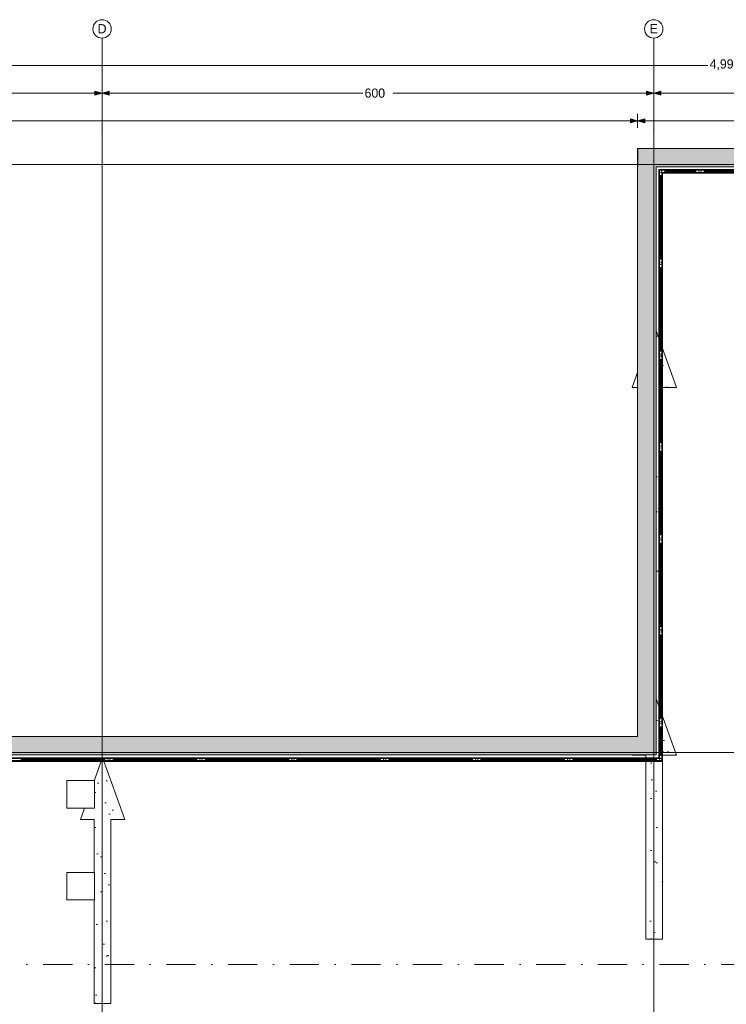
# Model space of a CAD drawing. Header units: millimetres. Extents: x -48584 to 4144, y 11009 to 40638.
# Tile 29 of 38: x -29905 to -22220, y 29925 to 40638. Entities that reach past the tile are written whole.
import ezdxf
from ezdxf.enums import TextEntityAlignment as Align

# ---------------------------------------------------------------- set-up
doc = ezdxf.new("R2010")
doc.units = ezdxf.units.MM
doc.header["$MEASUREMENT"] = 0
doc.set_wipeout_variables(frame=1)
doc.linetypes.add('Dot & Dashed', pattern=[670.277762, 317.5, -176.388889, 0, -176.388874])
doc.linetypes.add('Wipeout_Contour', pattern=[1000, 0, -1000])
for name, color, linetype, lineweight in [('2D Drafting - General_Pen_No__2', 8, 'Continuous', 15), ('Dimensioning - General_Pen_No__1', 7, 'Continuous', 13), ('Structural - Bearing_Pen_No__1', 7, 'Continuous', 13)]:
    doc.layers.add(name, color=color, linetype=linetype, lineweight=lineweight)
for name, color, linetype, lineweight, true_color in [('2D Drafting - General_Pen_No__81', 7, 'Continuous', 20, 0x6a6a6a), ('Marker - Section_Pen_No__108', 7, 'Continuous', 13, 0xfd8379), ('New_Interior - Stair & Railing_Pen_No__102', 7, 'Continuous', 13, 0xcccccc), ('New_Structural - Bearing_Pen_No__88', 7, 'Continuous', 20, 0xfd4435), ('Structural - Bearing_Pen_No__181', 7, 'Continuous', 0, 0xe8e8e8), ('Structural - Bearing_Pen_No__89', 7, 'Continuous', 20, 0x71cebe), ('Structural - Grid_Pen_No__81', 7, 'Continuous', 20, 0x6a6a6a)]:
    doc.layers.add(name, color=color, linetype=linetype, lineweight=lineweight, true_color=true_color)
for name, color, linetype in [('Dimensioning - General', 7, 'Continuous'), ('Marker - Section', 7, 'Continuous'), ('New_Interior - Stair & Railing', 7, 'Continuous'), ('New_Structural - Bearing', 7, 'Continuous'), ('Structural - Bearing', 7, 'Continuous'), ('Structural - Grid', 7, 'Continuous')]:
    doc.layers.add(name, color=color, linetype=linetype)
doc.styles.add('GENERATED_STYLE_1', font='txt')
doc.dimstyles.new('GENERATED_STYLE__1', dxfattribs={"dimtxt": 100, "dimasz": 76, "dimexe": 0.18, "dimexo": 0.0625, "dimgap": 0, "dimtad": 0, "dimdec": 0, "dimlfac": 0.1, "dimzin": 0, "dimdsep": 46, "dimtxsty": 'GENERATED_STYLE_1', "dimblk": 'ARROWHEAD_5', "dimblk1": 'ARROWHEAD_5', "dimblk2": 'ARROWHEAD_5', "dimcen": 0.09, "dimse1": 1, "dimse2": 1, "dimclrd": 7, "dimclre": 7, "dimclrt": 7, "dimadec": 0, "dimazin": 0, "dimtfac": 1, "dimtdec": 4, "dimtmove": 0, "dimatfit": 3, "dimfxl": 1, "dimtolj": 1, "dimtzin": 0, "dimarcsym": 0})
doc.dimstyles.new('GENERATED_STYLE__2', dxfattribs={"dimtxt": 100, "dimasz": 76, "dimexe": 0.18, "dimexo": 0.0625, "dimgap": 0, "dimtad": 0, "dimtih": 1, "dimtoh": 1, "dimdec": 0, "dimlfac": 0.1, "dimzin": 0, "dimdsep": 46, "dimtxsty": 'GENERATED_STYLE_1', "dimblk": 'ARROWHEAD_5', "dimblk1": 'ARROWHEAD_5', "dimblk2": 'ARROWHEAD_5', "dimcen": 0.09, "dimse1": 1, "dimse2": 1, "dimclrd": 7, "dimclre": 7, "dimclrt": 7, "dimadec": 0, "dimazin": 0, "dimtfac": 1, "dimtdec": 4, "dimtmove": 0, "dimatfit": 3, "dimfxl": 1, "dimtolj": 1, "dimtzin": 0, "dimarcsym": 0})
pattern_1 = [(45, (0, 600), (-190.9188, 190.9188), [0, -180, 0, -270]), (110, (600, 600), (253.717, 92.3454), [0, -132, 0, -228])]

# ---------------------------------------------------------------- blocks, each defined once
blk = doc.blocks.new('Slab_1', base_point=(-47184, 32838))
at = {"layer": 'Structural - Bearing_Pen_No__89', "color": 123, "linetype": 'Continuous', "lineweight": 20, "true_color": 0x71cebe, "flags": 128}
blk.add_lwpolyline([(-47184, 32838), (-47184, 12903), (2744, 12903), (2744, 39238), (-23184, 39238), (-23184, 32838)], close=True, dxfattribs=at)
blk = doc.blocks.new('Slab_21', base_point=(-23094, 30634))
at = {"layer": 'Structural - Bearing', "linetype": 'Continuous', "lineweight": 0, "true_color": 0xffffff}
h = blk.add_hatch(dxfattribs=at)
h.set_pattern_fill('CARPET', style=0, pattern_type=2)
h.set_pattern_definition(pattern_1)
h.paths.add_polyline_path([(-23094, 30634), (-22913, 30634), (-22913, 32634), (-22763, 32634), (-23004, 33309), (-23244, 32634), (-23094, 32634)])
at = {"layer": 'Structural - Bearing_Pen_No__181', "color": 254, "linetype": 'Continuous', "lineweight": 0, "true_color": 0xe8e8e8, "flags": 128}
blk.add_lwpolyline([(-23094, 30634), (-23094, 32634), (-23244, 32634), (-23004, 33309), (-22763, 32634), (-22913, 32634), (-22913, 30634)], close=True, dxfattribs=at)
blk = doc.blocks.new('Slab_26', base_point=(-29094, 29934))
at = {"layer": 'Structural - Bearing', "linetype": 'Continuous', "lineweight": 0, "true_color": 0xffffff}
h = blk.add_hatch(dxfattribs=at)
h.set_pattern_fill('CARPET', style=0, pattern_type=2)
h.set_pattern_definition(pattern_1)
h.paths.add_polyline_path([(-29094, 29934), (-28913, 29934), (-28913, 31934), (-28763, 31934), (-29003, 32609), (-29244, 31934), (-29094, 31934)])
at = {"layer": 'Structural - Bearing_Pen_No__181', "color": 254, "linetype": 'Continuous', "lineweight": 0, "true_color": 0xe8e8e8, "flags": 128}
blk.add_lwpolyline([(-29094, 29934), (-29094, 31934), (-29244, 31934), (-29003, 32609), (-28763, 31934), (-28913, 31934), (-28913, 29934)], close=True, dxfattribs=at)
blk = doc.blocks.new('Slab_44', base_point=(-23094, 34637))
at = {"layer": 'Structural - Bearing', "linetype": 'Continuous', "lineweight": 0, "true_color": 0xffffff}
h = blk.add_hatch(dxfattribs=at)
h.set_pattern_fill('CARPET', style=0, pattern_type=2)
h.set_pattern_definition(pattern_1)
h.paths.add_polyline_path([(-23094, 34637), (-22913, 34637), (-22913, 36637), (-22763, 36637), (-23004, 37312), (-23244, 36637), (-23094, 36637)])
at = {"layer": 'Structural - Bearing_Pen_No__181', "color": 254, "linetype": 'Continuous', "lineweight": 0, "true_color": 0xe8e8e8, "flags": 128}
blk.add_lwpolyline([(-23094, 34637), (-23094, 36637), (-23244, 36637), (-23004, 37312), (-22763, 36637), (-22913, 36637), (-22913, 34637)], close=True, dxfattribs=at)
blk = doc.blocks.new('Wall_4', base_point=(2744, 39238))
at = {"color": 254, "linetype": 'Wipeout_Contour', "lineweight": 0, "ltscale": 136279.242632}
blk.add_wipeout([(-22984, 39038), (-23184, 39238), (-23184, 39038)], dxfattribs=at).dxf.layer = 'Structural - Bearing'
at = {"color": 254, "linetype": 'Wipeout_Contour', "lineweight": 0, "ltscale": 169216.620883}
blk.add_wipeout([(-22984, 39038), (2544, 39038), (2544, 39238), (-22984, 39238)], dxfattribs=at).dxf.layer = 'Structural - Bearing'
at = {"color": 254, "linetype": 'Wipeout_Contour', "lineweight": 0, "ltscale": 136351.27531}
blk.add_wipeout([(-22984, 39238), (-23184, 39238), (-22984, 39038)], dxfattribs=at).dxf.layer = 'Structural - Bearing'
at = {"layer": 'Structural - Bearing_Pen_No__1', "color": 7, "linetype": 'Continuous', "lineweight": 13, "flags": 128}
for points in [[(-23184, 39238), (-23184, 39038)], [(2544, 39238), (-23184, 39238)], [(-22984, 39038), (2544, 39038)]]:
    blk.add_lwpolyline(points, dxfattribs=at)
blk = doc.blocks.new('Wall_5', base_point=(-23184, 39238))
at = {"color": 254, "linetype": 'Wipeout_Contour', "lineweight": 0, "ltscale": 120149.211694}
blk.add_wipeout([(-23184, 32838), (-23184, 32638), (-22984, 32638)], dxfattribs=at).dxf.layer = 'Structural - Bearing'
at = {"color": 254, "linetype": 'Wipeout_Contour', "lineweight": 0, "ltscale": 170984.23731}
blk.add_wipeout([(-22984, 32838), (-22984, 39038), (-23184, 39038), (-23184, 32838)], dxfattribs=at).dxf.layer = 'Structural - Bearing'
at = {"color": 254, "linetype": 'Wipeout_Contour', "lineweight": 0, "ltscale": 120198.806095}
blk.add_wipeout([(-22984, 32838), (-23184, 32838), (-22984, 32638)], dxfattribs=at).dxf.layer = 'Structural - Bearing'
at = {"layer": 'Structural - Bearing_Pen_No__1', "color": 7, "linetype": 'Continuous', "lineweight": 13, "flags": 128}
for points in [[(-23184, 39038), (-23184, 32838)], [(-22984, 32638), (-22984, 39038)], [(-22984, 32638), (-23184, 32638)]]:
    blk.add_lwpolyline(points, dxfattribs=at)
blk = doc.blocks.new('Wall_6', base_point=(-23184, 32838))
at = {"color": 254, "linetype": 'Wipeout_Contour', "lineweight": 0, "ltscale": 194761.20106}
blk.add_wipeout([(-46984, 32638), (-23184, 32638), (-23184, 32838), (-46984, 32838)], dxfattribs=at).dxf.layer = 'Structural - Bearing'
at = {"layer": 'Structural - Bearing_Pen_No__1', "color": 7, "linetype": 'Continuous', "lineweight": 13, "flags": 128}
for points in [[(-23184, 32838), (-46984, 32838)], [(-46984, 32638), (-23184, 32638)]]:
    blk.add_lwpolyline(points, dxfattribs=at)
blk = doc.blocks.new('Column_134', base_point=(-29242, 32210))
at = {"color": 254, "linetype": 'Wipeout_Contour', "lineweight": 0, "ltscale": 174015.606099}
blk.add_wipeout([(-29392, 32060), (-29092, 32060), (-29092, 32360), (-29392, 32360)], dxfattribs=at).dxf.layer = 'New_Structural - Bearing'
at = {"layer": 'New_Structural - Bearing_Pen_No__88', "color": 20, "linetype": 'Continuous', "lineweight": 20, "true_color": 0xfd4435, "flags": 128}
blk.add_lwpolyline([(-29392, 32060), (-29092, 32060), (-29092, 32360), (-29392, 32360)], close=True, dxfattribs=at)
blk = doc.blocks.new('Column_136', base_point=(-29242, 31210))
at = {"color": 254, "linetype": 'Wipeout_Contour', "lineweight": 0, "ltscale": 171075.152921}
blk.add_wipeout([(-29392, 31060), (-29092, 31060), (-29092, 31360), (-29392, 31360)], dxfattribs=at).dxf.layer = 'New_Structural - Bearing'
at = {"layer": 'New_Structural - Bearing_Pen_No__88', "color": 20, "linetype": 'Continuous', "lineweight": 20, "true_color": 0xfd4435, "flags": 128}
blk.add_lwpolyline([(-29392, 31060), (-29092, 31060), (-29092, 31360), (-29392, 31360)], close=True, dxfattribs=at)
blk = doc.blocks.new('Railing_5')
at = {"layer": 'New_Interior - Stair & Railing_Pen_No__102', "color": 254, "linetype": 'Continuous', "lineweight": 13, "true_color": 0xcccccc}
for p, q in [((2514, 39008), (-22954, 39008)), ((-22954, 39008), (-22954, 32608)), ((2506, 39000), (-22946, 39000)), ((-22946, 39000), (-22946, 32600)), ((-22922, 38976), (2482, 38976)), ((-22922, 32576), (-22922, 38976)), ((-22914, 38968), (2474, 38968)), ((-22914, 32568), (-22914, 38968)), ((-22954, 32608), (-46954, 32608)), ((-22946, 32600), (-46946, 32600)), ((-46922, 32576), (-22922, 32576)), ((-46914, 32568), (-22914, 32568))]:
    blk.add_line(p, q, dxfattribs=at)
at = {"layer": 'New_Interior - Stair & Railing_Pen_No__102', "color": 254, "linetype": 'Continuous', "lineweight": 13, "true_color": 0xcccccc, "flags": 128}
for points in [[(-22934, 39001, 1), (-22934, 38975, 1)], [(-22506, 39001, 1), (-22506, 38975, 1)], [(-22947, 37988, 1), (-22921, 37988, 1)], [(-22947, 36988, 1), (-22921, 36988, 1)], [(-22947, 35988, 1), (-22921, 35988, 1)], [(-22947, 34988, 1), (-22921, 34988, 1)], [(-22947, 33988, 1), (-22921, 33988, 1)], [(-22947, 32988, 1), (-22921, 32988, 1)], [(-28934, 32601, 1), (-28934, 32575, 1)], [(-27934, 32601, 1), (-27934, 32575, 1)], [(-26934, 32601, 1), (-26934, 32575, 1)], [(-25934, 32601, 1), (-25934, 32575, 1)], [(-24934, 32601, 1), (-24934, 32575, 1)], [(-23934, 32601, 1), (-23934, 32575, 1)], [(-22947, 32588, 1), (-22921, 32588, 1)]]:
    blk.add_lwpolyline(points, format="xyb", close=True, dxfattribs=at)
for points in [[(-22930, 38943), (-22938, 38943), (-22938, 38033), (-22930, 38033)], [(-22551, 38984), (-22551, 38992), (-22889, 38992), (-22889, 38984)], [(-21551, 38984), (-21551, 38992), (-22461, 38992), (-22461, 38984)], [(-22930, 37943), (-22938, 37943), (-22938, 37033), (-22930, 37033)], [(-22930, 36943), (-22938, 36943), (-22938, 36033), (-22930, 36033)], [(-22930, 35943), (-22938, 35943), (-22938, 35033), (-22930, 35033)], [(-22930, 34943), (-22938, 34943), (-22938, 34033), (-22930, 34033)], [(-22930, 33943), (-22938, 33943), (-22938, 33033), (-22930, 33033)], [(-22930, 32943), (-22938, 32943), (-22938, 32633), (-22930, 32633)], [(-28979, 32584), (-28979, 32592), (-29889, 32592), (-29889, 32584)], [(-27979, 32584), (-27979, 32592), (-28889, 32592), (-28889, 32584)], [(-26979, 32584), (-26979, 32592), (-27889, 32592), (-27889, 32584)], [(-25979, 32584), (-25979, 32592), (-26889, 32592), (-26889, 32584)], [(-24979, 32584), (-24979, 32592), (-25889, 32592), (-25889, 32584)], [(-23979, 32584), (-23979, 32592), (-24889, 32592), (-24889, 32584)], [(-22979, 32584), (-22979, 32592), (-23889, 32592), (-23889, 32584)]]:
    blk.add_lwpolyline(points, close=True, dxfattribs=at)
blk = doc.blocks.new('Standard grid marker')
at = {"layer": 'Structural - Grid_Pen_No__81', "color": 251, "linetype": 'Continuous', "lineweight": 20, "true_color": 0x6a6a6a}
blk.add_line((1000, 0), (51328, 0), dxfattribs=at)
at = {"layer": 'Structural - Grid_Pen_No__81', "color": 251, "lineweight": 20, "true_color": 0x6a6a6a, "style": 'GENERATED_STYLE_1'}
for tag, p in [('AC_MarkerText_1_0', (-100, -144)), ('AC_MarkerText_1_1', (52428, -144))]:
    blk.add_attdef(tag, text='', height=100, rotation=180, dxfattribs=at).set_placement(p, align=Align.TOP_CENTER)
blk = doc.blocks.new('Standard grid marker_2')
at = {"layer": 'Structural - Grid_Pen_No__81', "color": 251, "linetype": 'Continuous', "lineweight": 20, "true_color": 0x6a6a6a}
for p, q in [((1000, 0), (27735, 0)), ((27735, 0), (28735, 0))]:
    blk.add_line(p, q, dxfattribs=at)
blk.add_circle((28835, 0), 100, dxfattribs=at)
blk.add_point((27735, 0), dxfattribs=at)
blk.add_point((27735, 0), dxfattribs=at)
at = {"layer": 'Structural - Grid_Pen_No__81', "color": 251, "lineweight": 20, "true_color": 0x6a6a6a, "style": 'GENERATED_STYLE_1'}
for tag, p in [('AC_MarkerText_1_0', (-2, -47)), ('AC_MarkerText_1_1', (28933, -47))]:
    blk.add_attdef(tag, text='', height=100, rotation=270, dxfattribs=at).set_placement(p, align=Align.TOP_CENTER)
blk = doc.blocks.new('*D240')
at = {"layer": 'Dimensioning - General_Pen_No__1', "linetype": 'Continuous', "lineweight": 13, "transparency": 16777216}
for points in [[(-48084, 39238), (-48104, 39161), (-48063, 39161)], [(-48084, 12903), (-48063, 12980), (-48104, 12980)]]:
    blk.add_hatch(color=7, dxfattribs=at).paths.add_polyline_path(points)
at = {"layer": 'Dimensioning - General_Pen_No__1', "color": 7, "linetype": 'Continuous', "lineweight": 13, "transparency": 16777216}
for p, q in [((-48009, 39238), (-48159, 39238)), ((-48084, 39238), (-48104, 39161)), ((-48084, 39238), (-48063, 39161)), ((-48063, 39161), (-48104, 39161)), ((-48104, 12980), (-48063, 12980)), ((-48084, 12903), (-48104, 12980)), ((-48084, 12903), (-48063, 12980)), ((-48009, 12903), (-48159, 12903))]:
    blk.add_line(p, q, dxfattribs=at)
at = {"color": 254, "linetype": 'Wipeout_Contour', "lineweight": 0, "ltscale": 218787.68348, "transparency": 16777216}
blk.add_wipeout([(-48020, 25875), (-48020, 26266), (-48148, 26266), (-48148, 25875)], dxfattribs=at).dxf.layer = 'Dimensioning - General'
at = {"layer": 'Dimensioning - General_Pen_No__1', "color": 7, "linetype": 'Continuous', "lineweight": 13, "transparency": 16777216}
for p, q in [((-48084, 26272), (-48084, 39161)), ((-48084, 12980), (-48084, 25869))]:
    blk.add_line(p, q, dxfattribs=at)
at = {"layer": 'Dimensioning - General_Pen_No__1', "color": 7, "lineweight": 13, "transparency": 16777216, "insert": (-48034, 25889), "char_height": 100, "attachment_point": 7, "rotation": 90, "style": 'GENERATED_STYLE_1'}
blk.add_mtext('\\A1;{\\pql;\\fBOG 2018|b0|i0|c0|p0;\\W1.000000;2,633}', dxfattribs=at)
blk = doc.blocks.new('ARROWHEAD_5')
at = {"linetype": 'Continuous', "lineweight": 0}
blk.add_hatch(color=0, dxfattribs=at).paths.add_polyline_path([(-1, 0.2679), (0, 0), (-1, -0.2679)])
at = {"color": 0, "linetype": 'Continuous', "lineweight": 0}
blk.add_line((0, 0), (-1, 0), dxfattribs=at)
blk = doc.blocks.new('*D248')
at = {"layer": 'Dimensioning - General_Pen_No__1', "linetype": 'Continuous', "lineweight": 13, "transparency": 16777216}
for points in [[(-47484, 39238), (-47504, 39161), (-47463, 39161)], [(-47484, 32838), (-47463, 32915), (-47504, 32915)], [(-47484, 32838), (-47504, 32761), (-47463, 32761)]]:
    blk.add_hatch(color=7, dxfattribs=at).paths.add_polyline_path(points)
at = {"layer": 'Dimensioning - General_Pen_No__1', "color": 7, "linetype": 'Continuous', "lineweight": 13, "transparency": 16777216}
for p, q in [((-47409, 39238), (-47559, 39238)), ((-47484, 39238), (-47504, 39161)), ((-47484, 39238), (-47463, 39161)), ((-47463, 39161), (-47504, 39161)), ((-47504, 32915), (-47463, 32915)), ((-47484, 32838), (-47504, 32915)), ((-47484, 32838), (-47463, 32915)), ((-47409, 32838), (-47559, 32838))]:
    blk.add_line(p, q, dxfattribs=at)
at = {"color": 254, "linetype": 'Wipeout_Contour', "lineweight": 0, "ltscale": 238443.69902, "transparency": 16777216}
blk.add_wipeout([(-47420, 35887), (-47420, 36189), (-47548, 36189), (-47548, 35887)], dxfattribs=at).dxf.layer = 'Dimensioning - General'
at = {"layer": 'Dimensioning - General_Pen_No__1', "color": 7, "linetype": 'Continuous', "lineweight": 13, "transparency": 16777216}
for p, q in [((-47484, 36195), (-47484, 39161)), ((-47484, 32915), (-47484, 35881))]:
    blk.add_line(p, q, dxfattribs=at)
at = {"layer": 'Dimensioning - General_Pen_No__1', "color": 7, "lineweight": 13, "transparency": 16777216, "insert": (-47434, 35901), "char_height": 100, "attachment_point": 7, "rotation": 90, "style": 'GENERATED_STYLE_1'}
blk.add_mtext('\\A1;{\\pql;\\fBOG 2018|b0|i0|c0|p0;\\W1.000000;640}', dxfattribs=at)
blk = doc.blocks.new('*D270')
at = {"layer": 'Dimensioning - General_Pen_No__1', "linetype": 'Continuous', "lineweight": 13, "transparency": 16777216}
for points in [[(3344, 39238), (3324, 39161), (3365, 39161)], [(3344, 29838), (3365, 29915), (3324, 29915)], [(3344, 29838), (3324, 29761), (3365, 29761)]]:
    blk.add_hatch(color=7, dxfattribs=at).paths.add_polyline_path(points)
at = {"layer": 'Dimensioning - General_Pen_No__1', "color": 7, "linetype": 'Continuous', "lineweight": 13, "transparency": 16777216}
for p, q in [((3419, 39238), (3269, 39238)), ((3344, 39238), (3324, 39161)), ((3344, 39238), (3365, 39161)), ((3365, 39161), (3324, 39161)), ((3324, 29915), (3365, 29915)), ((3344, 29838), (3324, 29915)), ((3344, 29838), (3365, 29915)), ((3419, 29838), (3269, 29838))]:
    blk.add_line(p, q, dxfattribs=at)
at = {"color": 254, "linetype": 'Wipeout_Contour', "lineweight": 0, "ltscale": 138797.971168, "transparency": 16777216}
blk.add_wipeout([(3409, 34389), (3409, 34687), (3280, 34687), (3280, 34389)], dxfattribs=at).dxf.layer = 'Dimensioning - General'
at = {"layer": 'Dimensioning - General_Pen_No__1', "color": 7, "linetype": 'Continuous', "lineweight": 13, "transparency": 16777216}
for p, q in [((3344, 34693), (3344, 39161)), ((3344, 29915), (3344, 34383))]:
    blk.add_line(p, q, dxfattribs=at)
at = {"layer": 'Dimensioning - General_Pen_No__1', "color": 7, "lineweight": 13, "transparency": 16777216, "insert": (3394, 34403), "char_height": 100, "attachment_point": 7, "rotation": 90, "style": 'GENERATED_STYLE_1'}
blk.add_mtext('\\A1;{\\pql;\\fBOG 2018|b0|i0|c0|p0;\\W1.000000;940}', dxfattribs=at)
blk = doc.blocks.new('*D277')
at = {"layer": 'Dimensioning - General_Pen_No__1', "linetype": 'Continuous', "lineweight": 13, "transparency": 16777216}
for points in [[(-35009, 39838), (-35086, 39859), (-35086, 39817)], [(-35009, 39838), (-34932, 39817), (-34932, 39859)], [(-29009, 39838), (-29086, 39859), (-29086, 39817)], [(-29009, 39838), (-28932, 39817), (-28932, 39859)]]:
    blk.add_hatch(color=7, dxfattribs=at).paths.add_polyline_path(points)
at = {"layer": 'Dimensioning - General_Pen_No__1', "color": 7, "linetype": 'Continuous', "lineweight": 13, "transparency": 16777216}
for p, q in [((-35009, 39763), (-35009, 39913)), ((-35009, 39838), (-34932, 39859)), ((-34932, 39859), (-34932, 39817)), ((-29086, 39817), (-29086, 39859)), ((-29009, 39838), (-29086, 39859)), ((-29009, 39763), (-29009, 39913)), ((-35009, 39838), (-34932, 39817)), ((-29009, 39838), (-29086, 39817))]:
    blk.add_line(p, q, dxfattribs=at)
at = {"color": 254, "linetype": 'Wipeout_Contour', "lineweight": 0, "ltscale": 204417.00142, "transparency": 16777216}
blk.add_wipeout([(-32168, 39774), (-31849, 39774), (-31849, 39902), (-32168, 39902)], dxfattribs=at).dxf.layer = 'Dimensioning - General'
at = {"layer": 'Dimensioning - General_Pen_No__1', "color": 7, "linetype": 'Continuous', "lineweight": 13, "transparency": 16777216}
for p, q in [((-34932, 39838), (-32174, 39838)), ((-31844, 39838), (-29086, 39838))]:
    blk.add_line(p, q, dxfattribs=at)
at = {"layer": 'Dimensioning - General_Pen_No__1', "color": 7, "lineweight": 13, "transparency": 16777216, "insert": (-32154, 39788), "char_height": 100, "attachment_point": 7, "style": 'GENERATED_STYLE_1'}
blk.add_mtext('\\A1;{\\pql;\\fBOG 2018|b0|i0|c0|p0;\\W1.000000;600}', dxfattribs=at)
blk = doc.blocks.new('*D278')
at = {"layer": 'Dimensioning - General_Pen_No__1', "linetype": 'Continuous', "lineweight": 13, "transparency": 16777216}
for points in [[(-29009, 39838), (-29086, 39859), (-29086, 39817)], [(-29009, 39838), (-28932, 39817), (-28932, 39859)], [(-23009, 39838), (-23086, 39859), (-23086, 39817)], [(-23009, 39838), (-22932, 39817), (-22932, 39859)]]:
    blk.add_hatch(color=7, dxfattribs=at).paths.add_polyline_path(points)
at = {"layer": 'Dimensioning - General_Pen_No__1', "color": 7, "linetype": 'Continuous', "lineweight": 13, "transparency": 16777216}
for p, q in [((-29009, 39763), (-29009, 39913)), ((-29009, 39838), (-28932, 39859)), ((-28932, 39859), (-28932, 39817)), ((-23086, 39817), (-23086, 39859)), ((-23009, 39838), (-23086, 39859)), ((-23009, 39763), (-23009, 39913)), ((-29009, 39838), (-28932, 39817)), ((-23009, 39838), (-23086, 39817))]:
    blk.add_line(p, q, dxfattribs=at)
at = {"color": 254, "linetype": 'Wipeout_Contour', "lineweight": 0, "ltscale": 190306.738885, "transparency": 16777216}
blk.add_wipeout([(-26168, 39774), (-25849, 39774), (-25849, 39902), (-26168, 39902)], dxfattribs=at).dxf.layer = 'Dimensioning - General'
at = {"layer": 'Dimensioning - General_Pen_No__1', "color": 7, "linetype": 'Continuous', "lineweight": 13, "transparency": 16777216}
for p, q in [((-28932, 39838), (-26174, 39838)), ((-25844, 39838), (-23086, 39838))]:
    blk.add_line(p, q, dxfattribs=at)
at = {"layer": 'Dimensioning - General_Pen_No__1', "color": 7, "lineweight": 13, "transparency": 16777216, "insert": (-26154, 39788), "char_height": 100, "attachment_point": 7, "style": 'GENERATED_STYLE_1'}
blk.add_mtext('\\A1;{\\pql;\\fBOG 2018|b0|i0|c0|p0;\\W1.000000;600}', dxfattribs=at)
blk = doc.blocks.new('*D279')
at = {"layer": 'Dimensioning - General_Pen_No__1', "linetype": 'Continuous', "lineweight": 13, "transparency": 16777216}
for points in [[(-23009, 39838), (-23086, 39859), (-23086, 39817)], [(-23009, 39838), (-22932, 39817), (-22932, 39859)], [(-17009, 39838), (-17086, 39859), (-17086, 39817)], [(-17009, 39838), (-16932, 39817), (-16932, 39859)]]:
    blk.add_hatch(color=7, dxfattribs=at).paths.add_polyline_path(points)
at = {"layer": 'Dimensioning - General_Pen_No__1', "color": 7, "linetype": 'Continuous', "lineweight": 13, "transparency": 16777216}
for p, q in [((-23009, 39763), (-23009, 39913)), ((-23009, 39838), (-22932, 39859)), ((-22932, 39859), (-22932, 39817)), ((-17086, 39817), (-17086, 39859)), ((-17009, 39838), (-17086, 39859)), ((-17009, 39763), (-17009, 39913)), ((-23009, 39838), (-22932, 39817)), ((-17009, 39838), (-17086, 39817))]:
    blk.add_line(p, q, dxfattribs=at)
at = {"color": 254, "linetype": 'Wipeout_Contour', "lineweight": 0, "ltscale": 178322.742553, "transparency": 16777216}
blk.add_wipeout([(-20168, 39774), (-19849, 39774), (-19849, 39902), (-20168, 39902)], dxfattribs=at).dxf.layer = 'Dimensioning - General'
at = {"layer": 'Dimensioning - General_Pen_No__1', "color": 7, "linetype": 'Continuous', "lineweight": 13, "transparency": 16777216}
for p, q in [((-22932, 39838), (-20174, 39838)), ((-19844, 39838), (-17086, 39838))]:
    blk.add_line(p, q, dxfattribs=at)
at = {"layer": 'Dimensioning - General_Pen_No__1', "color": 7, "lineweight": 13, "transparency": 16777216, "insert": (-20154, 39788), "char_height": 100, "attachment_point": 7, "style": 'GENERATED_STYLE_1'}
blk.add_mtext('\\A1;{\\pql;\\fBOG 2018|b0|i0|c0|p0;\\W1.000000;600}', dxfattribs=at)
blk = doc.blocks.new('*D283')
at = {"layer": 'Dimensioning - General_Pen_No__1', "linetype": 'Continuous', "lineweight": 13, "transparency": 16777216}
for points in [[(-47184, 39538), (-47107, 39517), (-47107, 39559)], [(-23184, 39538), (-23261, 39559), (-23261, 39517)], [(-23184, 39538), (-23107, 39517), (-23107, 39559)]]:
    blk.add_hatch(color=7, dxfattribs=at).paths.add_polyline_path(points)
at = {"layer": 'Dimensioning - General_Pen_No__1', "color": 7, "linetype": 'Continuous', "lineweight": 13, "transparency": 16777216}
for p, q in [((-47184, 39463), (-47184, 39613)), ((-47184, 39538), (-47107, 39559)), ((-47184, 39538), (-47107, 39517)), ((-47107, 39559), (-47107, 39517)), ((-23261, 39517), (-23261, 39559)), ((-23184, 39538), (-23261, 39559)), ((-23184, 39538), (-23261, 39517)), ((-23184, 39463), (-23184, 39613))]:
    blk.add_line(p, q, dxfattribs=at)
at = {"color": 254, "linetype": 'Wipeout_Contour', "lineweight": 0, "ltscale": 211704.685408, "transparency": 16777216}
blk.add_wipeout([(-35403, 39474), (-34965, 39474), (-34965, 39602), (-35403, 39602)], dxfattribs=at).dxf.layer = 'Dimensioning - General'
at = {"layer": 'Dimensioning - General_Pen_No__1', "color": 7, "linetype": 'Continuous', "lineweight": 13, "transparency": 16777216}
for p, q in [((-47107, 39538), (-35408, 39538)), ((-34959, 39538), (-23261, 39538))]:
    blk.add_line(p, q, dxfattribs=at)
at = {"layer": 'Dimensioning - General_Pen_No__1', "color": 7, "lineweight": 13, "transparency": 16777216, "insert": (-35389, 39488), "char_height": 100, "attachment_point": 7, "style": 'GENERATED_STYLE_1'}
blk.add_mtext('\\A1;{\\pql;\\fBOG 2018|b0|i0|c0|p0;\\W1.000000;2,400}', dxfattribs=at)
blk = doc.blocks.new('*D284')
at = {"layer": 'Dimensioning - General_Pen_No__1', "linetype": 'Continuous', "lineweight": 13, "transparency": 16777216}
for points in [[(-23184, 39538), (-23261, 39559), (-23261, 39517)], [(-23184, 39538), (-23107, 39517), (-23107, 39559)], [(2744, 39538), (2667, 39559), (2667, 39517)]]:
    blk.add_hatch(color=7, dxfattribs=at).paths.add_polyline_path(points)
at = {"layer": 'Dimensioning - General_Pen_No__1', "color": 7, "linetype": 'Continuous', "lineweight": 13, "transparency": 16777216}
for p, q in [((-23184, 39463), (-23184, 39613)), ((-23184, 39538), (-23107, 39559)), ((-23184, 39538), (-23107, 39517)), ((-23107, 39559), (-23107, 39517)), ((2667, 39517), (2667, 39559)), ((2744, 39538), (2667, 39559)), ((2744, 39538), (2667, 39517)), ((2744, 39463), (2744, 39613))]:
    blk.add_line(p, q, dxfattribs=at)
at = {"color": 254, "linetype": 'Wipeout_Contour', "lineweight": 0, "ltscale": 163351.491086, "transparency": 16777216}
blk.add_wipeout([(-10416, 39474), (-10023, 39474), (-10023, 39602), (-10416, 39602)], dxfattribs=at).dxf.layer = 'Dimensioning - General'
at = {"layer": 'Dimensioning - General_Pen_No__1', "color": 7, "linetype": 'Continuous', "lineweight": 13, "transparency": 16777216}
for p, q in [((-23107, 39538), (-10422, 39538)), ((-10017, 39538), (2667, 39538))]:
    blk.add_line(p, q, dxfattribs=at)
at = {"layer": 'Dimensioning - General_Pen_No__1', "color": 7, "lineweight": 13, "transparency": 16777216, "insert": (-10402, 39488), "char_height": 100, "attachment_point": 7, "style": 'GENERATED_STYLE_1'}
blk.add_mtext('\\A1;{\\pql;\\fBOG 2018|b0|i0|c0|p0;\\W1.000000;2,593}', dxfattribs=at)
blk = doc.blocks.new('*D285')
at = {"layer": 'Dimensioning - General_Pen_No__1', "linetype": 'Continuous', "lineweight": 13, "transparency": 16777216}
for points in [[(-47184, 40138), (-47107, 40117), (-47107, 40159)], [(2744, 40138), (2667, 40159), (2667, 40117)]]:
    blk.add_hatch(color=7, dxfattribs=at).paths.add_polyline_path(points)
at = {"layer": 'Dimensioning - General_Pen_No__1', "color": 7, "linetype": 'Continuous', "lineweight": 13, "transparency": 16777216}
for p, q in [((-47184, 40063), (-47184, 40213)), ((2744, 40063), (2744, 40213)), ((-47184, 40138), (-47107, 40159)), ((-47184, 40138), (-47107, 40117)), ((-47107, 40159), (-47107, 40117)), ((2667, 40117), (2667, 40159)), ((2744, 40138), (2667, 40159)), ((2744, 40138), (2667, 40117))]:
    blk.add_line(p, q, dxfattribs=at)
at = {"color": 254, "linetype": 'Wipeout_Contour', "lineweight": 0, "ltscale": 183512.630198, "transparency": 16777216}
blk.add_wipeout([(-22416, 40074), (-22024, 40074), (-22024, 40202), (-22416, 40202)], dxfattribs=at).dxf.layer = 'Dimensioning - General'
at = {"layer": 'Dimensioning - General_Pen_No__1', "color": 7, "linetype": 'Continuous', "lineweight": 13, "transparency": 16777216}
for p, q in [((-47107, 40138), (-22421, 40138)), ((-22018, 40138), (2667, 40138))]:
    blk.add_line(p, q, dxfattribs=at)
at = {"layer": 'Dimensioning - General_Pen_No__1', "color": 7, "lineweight": 13, "transparency": 16777216, "insert": (-22401, 40088), "char_height": 100, "attachment_point": 7, "style": 'GENERATED_STYLE_1'}
blk.add_mtext('\\A1;{\\pql;\\fBOG 2018|b0|i0|c0|p0;\\W1.000000;4,993}', dxfattribs=at)
blk = doc.blocks.new('Cutting Plane_2', base_point=(3944, 35559))
at = {"layer": 'Marker - Section_Pen_No__108', "color": 11, "linetype": 'Dot & Dashed', "lineweight": 13, "true_color": 0xfd8379}
blk.add_line((-19947, 30357), (-47934, 30357), dxfattribs=at)

msp = doc.modelspace()

# ---------------------------------------------------------------- block references
at = {"layer": 'Structural - Bearing', "color": 123, "linetype": 'Continuous', "lineweight": 20, "true_color": 0x71cebe}
msp.add_blockref('Slab_1', (-47183.78801, 32837.98097), dxfattribs=at)
at = {"layer": 'Structural - Bearing', "color": 254, "linetype": 'Continuous', "lineweight": 0, "true_color": 0xe8e8e8}
for name, p in [('Slab_44', (-23093.8029, 34637.36959)), ('Slab_21', (-23093.8029, 30634.34997)), ('Slab_26', (-29093.69383, 29933.99858))]:
    msp.add_blockref(name, p, dxfattribs=at)

# ---------------------------------------------------------------- next in the draw order: block references
at = {"layer": 'New_Structural - Bearing', "color": 14, "lineweight": 35, "true_color": 0xa80f02}
for name, p in [('Column_134', (-29241.6861, 32210.10078)), ('Column_136', (-29241.6861, 31210.10078))]:
    msp.add_blockref(name, p, dxfattribs=at)
at = {"layer": 'Structural - Bearing', "color": 7, "lineweight": 35}
msp.add_blockref('Wall_4', (2744.28426, 39237.98097), dxfattribs=at)

# ---------------------------------------------------------------- next in the draw order: block references
msp.add_blockref('Wall_5', (-23183.78801, 39237.98097), dxfattribs=at)

# ---------------------------------------------------------------- next in the draw order: block references
msp.add_blockref('Wall_6', (-23183.78801, 32837.98097), dxfattribs=at)
at = {"layer": 'Structural - Grid', "color": 8, "linetype": 'Continuous', "lineweight": 15}
ref = msp.add_blockref('Standard grid marker_2', (-23008.78801, 11703.05519), dxfattribs=dict(at, zscale=1000, rotation=90))
ref.add_attrib('AC_MarkerText_1_1', 'E', dxfattribs={"layer": 'Structural - Grid_Pen_No__81', "color": 251, "lineweight": 20, "true_color": 0x6a6a6a, "height": 100, "rotation": 360, "style": 'GENERATED_STYLE_1'}).set_placement((-23008.78801, 40589.79915), align=Align.TOP_CENTER)
at = {"layer": 'Structural - Grid', "color": 8, "linetype": 'Continuous', "lineweight": 15, "zscale": 1000, "rotation": 180}
msp.add_blockref('Standard grid marker', (3944.28426, 39062.98097), dxfattribs=at)

# ---------------------------------------------------------------- next in the draw order: block references
at = {"layer": 'New_Interior - Stair & Railing', "color": 7, "linetype": 'Continuous', "lineweight": 13}
msp.add_blockref('Railing_5', (0, 0), dxfattribs=at)
at = {"layer": 'Structural - Grid', "color": 8, "linetype": 'Continuous', "lineweight": 15}
ref = msp.add_blockref('Standard grid marker_2', (-29008.78801, 11703.05519), dxfattribs=dict(at, zscale=1000, rotation=90))
ref.add_attrib('AC_MarkerText_1_1', 'D', dxfattribs={"layer": 'Structural - Grid_Pen_No__81', "color": 251, "lineweight": 20, "true_color": 0x6a6a6a, "height": 100, "rotation": 360, "style": 'GENERATED_STYLE_1'}).set_placement((-29008.78801, 40589.79915), align=Align.TOP_CENTER)
at = {"layer": 'Structural - Grid', "color": 8, "linetype": 'Continuous', "lineweight": 15, "zscale": 1000, "rotation": 180}
msp.add_blockref('Standard grid marker', (3944.28426, 32662.98097), dxfattribs=at)

# ---------------------------------------------------------------- next in the draw order: dimensions: what is measured, and where the dimension line sits
at = {"layer": 'Dimensioning - General', "color": 7, "linetype": 'Continuous', "lineweight": 13}
dim = msp.add_linear_dim(base=(-29008.78801, 39837.98097), p1=(-35008.78801, 39320.33592), p2=(-29008.78801, 39617.07533), dimstyle='GENERATED_STYLE__2', dxfattribs=at)
dim.commit()
dim.dimension.update_dxf_attribs({"geometry": '*D277', "text_midpoint": (-32039.72451, 39837.98097), "dimtype": 160})
dim = msp.add_linear_dim(base=(-48083.78801, 39237.98097), p1=(-47183.78801, 12903.05519), p2=(-23183.78801, 39237.98097), angle=90, dimstyle='GENERATED_STYLE__1', dxfattribs=at)
dim.commit()
dim.dimension.update_dxf_attribs({"geometry": '*D240', "text_midpoint": (-48083.78801, 26056.86358), "dimtype": 160, "text_rotation": 90})

# ---------------------------------------------------------------- next in the draw order: dimensions: what is measured, and where the dimension line sits
dim = msp.add_linear_dim(base=(-23008.78801, 39837.98097), p1=(-29008.78801, 39617.07533), p2=(-23008.78801, 39937.98097), dimstyle='GENERATED_STYLE__2', dxfattribs=at)
dim.commit()
dim.dimension.update_dxf_attribs({"geometry": '*D278', "text_midpoint": (-26039.72451, 39837.98097), "dimtype": 160})
dim = msp.add_linear_dim(base=(-47483.78801, 39237.98097), p1=(-47183.78801, 32837.98097), p2=(-23183.78801, 39237.98097), angle=90, dimstyle='GENERATED_STYLE__1', dxfattribs=at)
dim.commit()
dim.dimension.update_dxf_attribs({"geometry": '*D248', "text_midpoint": (-47483.78801, 36015.04446), "dimtype": 160, "text_rotation": 90})

# ---------------------------------------------------------------- next in the draw order: dimensions: what is measured, and where the dimension line sits
dim = msp.add_linear_dim(base=(-17008.78801, 39837.98097), p1=(-23008.78801, 39937.98097), p2=(-17008.78801, 39937.98097), dimstyle='GENERATED_STYLE__2', dxfattribs=at)
dim.commit()
dim.dimension.update_dxf_attribs({"geometry": '*D279', "text_midpoint": (-20039.72451, 39837.98097), "dimtype": 160})
dim = msp.add_linear_dim(base=(3344.28426, 39237.98097), p1=(-41013.3755, 29837.81166), p2=(2744.28426, 39237.98097), angle=90, dimstyle='GENERATED_STYLE__1', dxfattribs=at)
dim.commit()
dim.dimension.update_dxf_attribs({"geometry": '*D270', "text_midpoint": (3344.28426, 34517.14132), "dimtype": 160, "text_rotation": 90})

# ---------------------------------------------------------------- next in the draw order: dimensions: what is measured, and where the dimension line sits
dim = msp.add_linear_dim(base=(-23183.78801, 39537.98097), p1=(-47183.78801, 32837.98097), p2=(-23183.78801, 39237.98097), dimstyle='GENERATED_STYLE__2', dxfattribs=at)
dim.commit()
dim.dimension.update_dxf_attribs({"geometry": '*D283', "text_midpoint": (-35221.00601, 39537.98097), "dimtype": 160})

# ---------------------------------------------------------------- next in the draw order: dimensions: what is measured, and where the dimension line sits
dim = msp.add_linear_dim(base=(2744.28426, 39537.98097), p1=(-23183.78801, 39237.98097), p2=(2744.28426, 39237.98097), dimstyle='GENERATED_STYLE__2', dxfattribs=at)
dim.commit()
dim.dimension.update_dxf_attribs({"geometry": '*D284', "text_midpoint": (-10234.64238, 39537.98097), "dimtype": 160})

# ---------------------------------------------------------------- next in the draw order: dimensions: what is measured, and where the dimension line sits
dim = msp.add_linear_dim(base=(2744.28426, 40137.98097), p1=(-47183.78801, 32837.98097), p2=(2744.28426, 39237.98097), dimstyle='GENERATED_STYLE__2', dxfattribs=at)
dim.commit()
dim.dimension.update_dxf_attribs({"geometry": '*D285', "text_midpoint": (-22233.84287, 40137.98097), "dimtype": 160})

# ---------------------------------------------------------------- next in the draw order: block references
at = {"layer": 'Marker - Section', "color": 11, "lineweight": 13, "true_color": 0xfd8379}
msp.add_blockref('Cutting Plane_2', (3944.28426, 35559.29591), dxfattribs=at)

# ---------------------------------------------------------------- next in the draw order: hatches: boundary and pattern name
at = {"layer": '2D Drafting - General_Pen_No__81', "linetype": 'Continuous', "lineweight": 0, "true_color": 0x4f4f4f}
h = msp.add_hatch(color=251, dxfattribs=at)
h.paths.add_polyline_path([(-47183.78801, 12903.05519), (2744.28426, 12903.05519), (2744.28426, 39237.98097), (-23183.78801, 39237.98097), (-23183.78801, 32837.98097), (-47183.78801, 32837.98097)])
h.paths.add_polyline_path([(-46983.78801, 13103.05519), (2544.28426, 13103.05519), (2544.28426, 39037.98097), (-22983.78801, 39037.98097), (-22983.78801, 32637.98097), (-46983.78801, 32637.98097)], flags=0)

# ---------------------------------------------------------------- next in the draw order: linework, layer by layer
at = {"layer": '2D Drafting - General_Pen_No__2', "color": 8, "linetype": 'Continuous', "lineweight": 15, "flags": 128}
for points in [[(-47183.78801, 12903.05519), (2744.28426, 12903.05519), (2744.28426, 39237.98097), (-23183.78801, 39237.98097), (-23183.78801, 32837.98097), (-47183.78801, 32837.98097)], [(-46983.78801, 13103.05519), (2544.28426, 13103.05519), (2544.28426, 39037.98097), (-22983.78801, 39037.98097), (-22983.78801, 32637.98097), (-46983.78801, 32637.98097)]]:
    msp.add_lwpolyline(points, close=True, dxfattribs=at)

doc.saveas('drawing.dxf')
